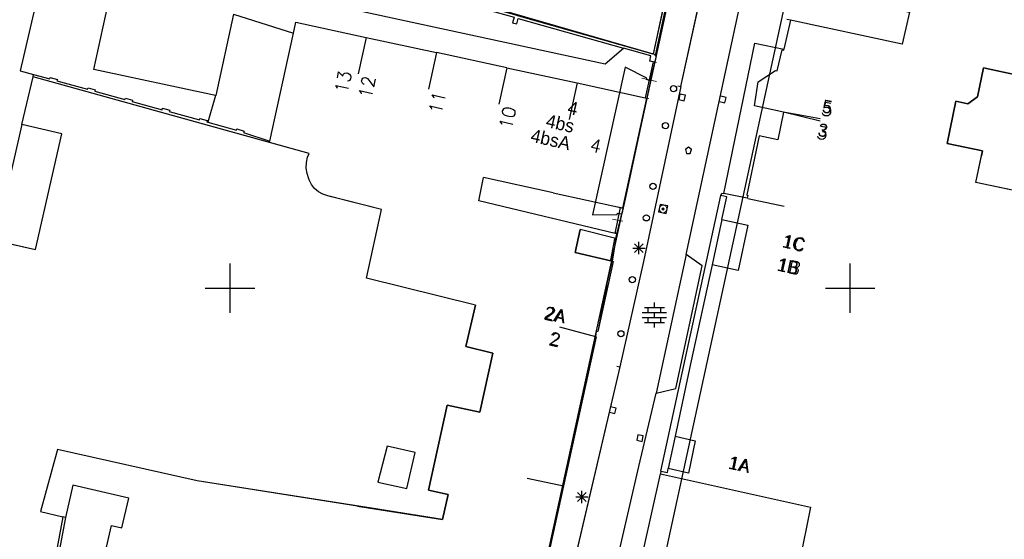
# Model space of a CAD drawing. Header units: millimetres. Extents: x 135944 to 142000, y 454200 to 456692.
# Tile 81 of 153: x 136783 to 136862, y 456230 to 456272. Entities that reach past the tile are written whole.
import ezdxf
from ezdxf.enums import TextEntityAlignment as Align

# ---------------------------------------------------------------- set-up
doc = ezdxf.new("R2010")
doc.units = ezdxf.units.MM
for name, color, linetype in [('TotaalGBKN2013_Bistad', 251, 'Continuous'), ('TotaalGBKN2013X$0$Contouren', 251, 'Continuous'), ('TotaalGBKN2013X$0$GBKN binnenstad 2009$0$OBJECTEN_', 251, 'Continuous'), ('TotaalGBKN2013X$0$GBKN binnenstad 2009$0$OBJECTEN__', 251, 'Continuous'), ('TotaalGBKN2013X$0$GBKN binnenstad 2009$0$OBJECTEN___', 251, 'Continuous'), ('TotaalGBKN2013X$0$GBKN binnenstad 2009$0$SEMANT_ SYMB_', 251, 'Continuous'), ('TotaalGBKN2013X$0$GBKN binnenstad 2009$0$VERH_OVERIG INBR', 251, 'Continuous'), ('TotaalGBKN2013X$0$Xref', 251, 'Continuous')]:
    doc.layers.add(name, color=color, linetype=linetype)
doc.styles.add('TotaalGBKN2013X$0$GBKN binnenstad 2009$0$Standard', font='txt')
doc.styles.add('TotaalGBKN2013X$0$GBKN binnenstad 2009$0$TXT', font='txt.shx')

# ---------------------------------------------------------------- blocks, each defined once
blk = doc.blocks.new('TotaalGBKN2013X$0$GBKN binnenstad 2009$0$CEL529')
at = {"layer": 'TotaalGBKN2013X$0$GBKN binnenstad 2009$0$VERH_OVERIG INBR', "linetype": 'Continuous', "lineweight": 0}
for p, q in [((0, -0.1), (0, 0.1)), ((0, 0), (1, 0)), ((0.5, -0.2), (0.5, 0.2)), ((1, -0.1), (1, 0.1))]:
    blk.add_line(p, q, dxfattribs=at)
blk = doc.blocks.new('TotaalGBKN2013X$0$GBKN binnenstad 2009$0$V')
at = {"layer": 'TotaalGBKN2013X$0$GBKN binnenstad 2009$0$OBJECTEN__', "linetype": 'Continuous', "lineweight": 0}
for radius in [0.31, 0.095, 0.035, 0.0224]:
    blk.add_circle((0, 0), radius, dxfattribs=at)
blk = doc.blocks.new('TotaalGBKN2013X$0$GBKN binnenstad 2009$0$X')
at = {"layer": 'TotaalGBKN2013X$0$GBKN binnenstad 2009$0$OBJECTEN__', "linetype": 'Continuous', "lineweight": 0}
blk.add_lwpolyline([(0.225, -0.25), (0.224, 0.2), (-0.225, 0.2), (-0.226, -0.25)], dxfattribs=at)
blk = doc.blocks.new('TotaalGBKN2013X$0$GBKN binnenstad 2009$0$DEC109')
at = {"layer": 'TotaalGBKN2013X$0$GBKN binnenstad 2009$0$SEMANT_ SYMB_', "linetype": 'Continuous', "lineweight": 0}
for p, q in [((0, 0.6), (0, 1)), ((-0.98, 0.2), (0.98, 0.2)), ((-0.8, 0.6), (0.8, 0.6)), ((-0.5, 0.2), (-0.5, 0.6)), ((0, -0.2), (0, 0.2)), ((0.5, 0.2), (0.5, 0.6)), ((-0.98, -0.2), (0.98, -0.2)), ((-0.8, -0.6), (0.8, -0.6)), ((-0.5, -0.6), (-0.5, -0.2)), ((0, -1), (0, -0.6)), ((0.5, -0.6), (0.5, -0.2))]:
    blk.add_line(p, q, dxfattribs=at)
blk = doc.blocks.new('TotaalGBKN2013X$0$GBKN binnenstad 2009$0$DEC100')
at = {"layer": 'TotaalGBKN2013X$0$GBKN binnenstad 2009$0$OBJECTEN_', "linetype": 'Continuous', "lineweight": 0}
for p, q in [((-0.5, 0), (0.5, 0)), ((-0.354, -0.354), (0.354, 0.354)), ((0.354, -0.354), (-0.354, 0.354)), ((0, -0.5), (0, 0.5))]:
    blk.add_line(p, q, dxfattribs=at)
blk = doc.blocks.new('TotaalGBKN2013X$0$GBKN binnenstad 2009$0$W')
at = {"layer": 'TotaalGBKN2013X$0$GBKN binnenstad 2009$0$OBJECTEN__', "linetype": 'Continuous', "lineweight": 0}
blk.add_lwpolyline([(-0.225, 0.225), (-0.225, -0.225), (0.225, -0.225), (0.225, 0.225), (-0.225, 0.225)], dxfattribs=at)
blk = doc.blocks.new('TotaalGBKN2013X$0$GBKN binnenstad 2009$0$Q')
at = {"layer": 'TotaalGBKN2013X$0$GBKN binnenstad 2009$0$OBJECTEN___', "linetype": 'Continuous', "lineweight": 0}
blk.add_circle((0, 0), 0.25, dxfattribs=at)
blk = doc.blocks.new('TotaalGBKN2013X$0$GBKN binnenstad 2009$0$K')
at = {"layer": 'TotaalGBKN2013X$0$GBKN binnenstad 2009$0$OBJECTEN__', "linetype": 'Continuous', "lineweight": 0}
blk.add_lwpolyline([(-0.146, -0.25), (0.147, -0.25), (0.25, 0.069), (0, 0.25), (-0.25, 0.068), (-0.146, -0.25)], dxfattribs=at)
blk = doc.blocks.new('TotaalGBKN2013X$0$GBKN binnenstad 2009')
at = {"layer": 'TotaalGBKN2013_Bistad'}
for p, q in [((136836349, 456266274), (136841627, 456290319)), ((136835177, 456273815), (136834127, 456268909)), ((136835372, 456273773), (136834297, 456268860)), ((136819335, 456273164), (136834127, 456268909)), ((136836789, 456252720), (136841046, 456272538)), ((136800283, 456272108), (136805107, 456270555)), ((136845185, 456271628), (136844906, 456271682)), ((136845185, 456271628), (136844906, 456271682)), ((136854772, 456272259), (136854182, 456269671)), ((136845185, 456271628), (136844656, 456269270)), ((136845185, 456271628), (136844656, 456269270)), ((136854182, 456269671), (136845185, 456271628)), ((136854182, 456269671), (136845185, 456271628)), ((136803211, 456261865), (136805107, 456270555)), ((136810973, 456270231), (136810334, 456267300)), ((136810973, 456270231), (136816641, 456269004)), ((136839806, 456257642), (136842326, 456269761)), ((136842326, 456269761), (136844656, 456269270)), ((136816641, 456269003), (136816000, 456266063)), ((136822310, 456267776), (136816641, 456269004)), ((136833910, 456266725), (136834373, 456268741)), ((136834127, 456268909), (136834297, 456268860)), ((136834275, 456268764), (136834297, 456268860)), ((136834373, 456268741), (136834275, 456268764)), ((136844122, 456267524), (136844507, 456269213)), ((136844507, 456269213), (136844641, 456269201)), ((136844641, 456269201), (136844656, 456269270)), ((136822310, 456267776), (136821667, 456264827)), ((136822310, 456267776), (136827979, 456266549)), ((136831851, 456267816), (136829231, 456255924)), ((136833607, 456266948), (136831851, 456267816)), ((136834105, 456268261), (136833481, 456265358)), ((136860261, 456265436), (136860760, 456267764)), ((136860760, 456267764), (136874153, 456264880)), ((136783200, 456263212), (136784116, 456267040)), ((136783200, 456263212), (136784116, 456267040)), ((136784116, 456267040), (136784163, 456267236)), ((136803187, 456261753), (136784116, 456267040)), ((136806373, 456260870), (136784116, 456267040)), ((136833591, 456266843), (136833607, 456266948)), ((136842585, 456266635), (136843989, 456267560)), ((136843989, 456267560), (136844122, 456267524)), ((136827979, 456266549), (136827334, 456263591)), ((136827979, 456266549), (136833481, 456265358)), ((136833910, 456266725), (136831974, 456257701)), ((136836349, 456266274), (136833337, 456252144)), ((136833910, 456266725), (136833591, 456266843)), ((136836105, 456266327), (136836349, 456266274)), ((136842292, 456264716), (136842585, 456266635)), ((136798824, 456265536), (136798222, 456263380)), ((136836271, 456265650), (136836174, 456265211)), ((136836272, 456265650), (136836175, 456265211)), ((136836710, 456265553), (136836271, 456265650)), ((136836711, 456265553), (136836272, 456265650)), ((136836613, 456265114), (136836710, 456265553)), ((136836614, 456265114), (136836711, 456265553)), ((136840003, 456265390), (136839563, 456265487)), ((136839906, 456264950), (136840003, 456265390)), ((136859488, 456264874), (136860261, 456265436)), ((136836174, 456265211), (136836613, 456265114)), ((136836175, 456265211), (136836614, 456265114)), ((136839466, 456265047), (136839906, 456264950)), ((136844634, 456264190), (136842292, 456264716)), ((136857815, 456261675), (136858521, 456265078)), ((136858521, 456265078), (136859488, 456264874)), ((136844634, 456264190), (136844174, 456261957)), ((136844635, 456264230), (136847574, 456263493)), ((136844635, 456264230), (136847587, 456263694)), ((136783200, 456263212), (136781073, 456253846)), ((136786431, 456262437), (136783200, 456263212)), ((136784311, 456253110), (136786431, 456262437)), ((136842655, 456262278), (136841673, 456257529)), ((136844174, 456261957), (136842655, 456262278)), ((136803187, 456261753), (136803211, 456261865)), ((136836960, 456261373), (136836710, 456261191)), ((136837210, 456261191), (136836960, 456261373)), ((136860671, 456261077), (136857815, 456261675)), ((136806159, 456260130), (136806254, 456260563)), ((136806254, 456260563), (136806373, 456260870)), ((136836710, 456261191), (136836814, 456260873)), ((136836814, 456260873), (136837107, 456260873)), ((136837107, 456260873), (136837210, 456261191)), ((136860142, 456258515), (136860671, 456261077)), ((136806144, 456259686), (136806159, 456260130)), ((136806208, 456259247), (136806144, 456259686)), ((136806350, 456258827), (136806208, 456259247)), ((136806382, 456258738), (136806350, 456258827)), ((136806568, 456258372), (136806382, 456258738)), ((136806820, 456258050), (136806568, 456258372)), ((136826046, 456257689), (136820440, 456258916)), ((136867041, 456257059), (136860142, 456258515)), ((136807130, 456257782), (136806820, 456258050)), ((136807486, 456257580), (136807130, 456257782)), ((136807875, 456257451), (136807486, 456257580)), ((136812215, 456256331), (136807875, 456257451)), ((136826046, 456257689), (136831469, 456256503)), ((136831974, 456257701), (136831580, 456256000)), ((136834722, 456235250), (136839570, 456257481)), ((136834722, 456235250), (136839570, 456257481)), ((136839570, 456257481), (136839649, 456257673)), ((136840052, 456257355), (136839570, 456257481)), ((136839649, 456257673), (136839806, 456257642)), ((136841696, 456257263), (136839806, 456257642)), ((136841696, 456257263), (136839806, 456257642)), ((136841673, 456257529), (136841738, 456257483)), ((136841738, 456257483), (136841696, 456257263)), ((136812215, 456256331), (136808169, 456257375)), ((136834681, 456256758), (136834551, 456256152)), ((136835287, 456256628), (136834681, 456256758)), ((136835157, 456256022), (136835287, 456256628)), ((136839660, 456255548), (136840052, 456257355)), ((136841736, 456257223), (136844676, 456256622)), ((136841736, 456257223), (136844676, 456256622)), ((136811010, 456250814), (136812215, 456256331)), ((136829231, 456255924), (136831201, 456255930)), ((136831047, 456254410), (136831469, 456256503)), ((136831119, 456254015), (136831580, 456256000)), ((136831201, 456255930), (136831227, 456256055)), ((136831227, 456256055), (136831580, 456256000)), ((136831469, 456256503), (136831645, 456256464)), ((136834551, 456256152), (136835157, 456256022)), ((136839660, 456255548), (136838865, 456251889)), ((136839660, 456255548), (136838865, 456251889)), ((136839660, 456255548), (136841759, 456255088)), ((136841759, 456255088), (136840970, 456251428)), ((136828232, 456254734), (136827832, 456252888)), ((136831119, 456254015), (136828232, 456254734)), ((136831119, 456254015), (136828232, 456254734)), ((136831220, 456254369), (136831047, 456254410)), ((136781073, 456253846), (136784311, 456253110)), ((136831119, 456254015), (136830813, 456252183)), ((136831119, 456254015), (136831125, 456254043)), ((136832611, 456252878), (136833319, 456253586)), ((136833319, 456252878), (136832611, 456253586)), ((136832965, 456252732), (136832965, 456253732)), ((136827832, 456252888), (136830813, 456252183)), ((136832465, 456253232), (136833465, 456253232)), ((136836789, 456252720), (136834363, 456241526)), ((136838078, 456251806), (136836789, 456252720)), ((136800000, 456250000), (136800000, 456252000)), ((136800000, 456250000), (136800000, 456252000)), ((136830904, 456252147), (136829653, 456246491)), ((136830384, 456250272), (136830801, 456252186)), ((136830813, 456252183), (136830904, 456252147)), ((136833337, 456252144), (136831430, 456243652)), ((136838865, 456251889), (136837131, 456243898)), ((136840970, 456251428), (136838865, 456251889)), ((136850000, 456250000), (136850000, 456252000)), ((136850000, 456250000), (136850000, 456252000)), ((136835950, 456241916), (136838078, 456251806)), ((136819792, 456248635), (136811010, 456250814)), ((136798000, 456250000), (136800000, 456250000)), ((136798000, 456250000), (136800000, 456250000)), ((136800000, 456250000), (136802000, 456250000)), ((136800000, 456248000), (136800000, 456250000)), ((136800000, 456250000), (136802000, 456250000)), ((136800000, 456248000), (136800000, 456250000)), ((136848000, 456250000), (136850000, 456250000)), ((136848000, 456250000), (136850000, 456250000)), ((136850000, 456250000), (136852000, 456250000)), ((136850000, 456248000), (136850000, 456250000)), ((136850000, 456250000), (136852000, 456250000)), ((136850000, 456248000), (136850000, 456250000)), ((136834222, 456248437), (136834222, 456248837)), ((136819019, 456245280), (136819792, 456248635)), ((136833242, 456248037), (136835202, 456248037)), ((136833422, 456248437), (136835022, 456248437)), ((136833722, 456248037), (136833722, 456248437)), ((136834222, 456247637), (136834222, 456248037)), ((136834722, 456248037), (136834722, 456248437)), ((136833242, 456247637), (136835202, 456247637)), ((136833422, 456247237), (136835022, 456247237)), ((136833722, 456247237), (136833722, 456247637)), ((136834222, 456246837), (136834222, 456247237)), ((136834722, 456247237), (136834722, 456247637)), ((136829495, 456246077), (136826595, 456246842)), ((136829495, 456246077), (136826595, 456246842)), ((136829533, 456246507), (136829460, 456246072)), ((136829653, 456246491), (136829533, 456246507)), ((136829510, 456246077), (136825602, 456228155)), ((136829502, 456246042), (136825602, 456228155)), ((136829460, 456246072), (136829510, 456246077)), ((136821197, 456244767), (136819019, 456245280)), ((136820141, 456240002), (136821197, 456244767)), ((136837131, 456243898), (136835886, 456238049)), ((136831430, 456243652), (136824349, 456213501)), ((136831186, 456243705), (136831430, 456243652)), ((136832973, 456235605), (136834363, 456241526)), ((136832973, 456235605), (136834363, 456241526)), ((136834363, 456241526), (136835950, 456241916)), ((136815991, 456233717), (136817508, 456240568)), ((136817508, 456240568), (136820141, 456240002)), ((136830590, 456239987), (136831030, 456239890)), ((136831127, 456240330), (136830687, 456240427)), ((136831030, 456239890), (136831127, 456240330)), ((136832883, 456238177), (136832787, 456237737)), ((136832787, 456237737), (136833227, 456237641)), ((136833323, 456238081), (136832883, 456238177)), ((136833227, 456237641), (136833323, 456238081)), ((136835886, 456238049), (136835331, 456235441)), ((136835886, 456238049), (136835331, 456235441)), ((136835886, 456238049), (136837508, 456237694)), ((136837508, 456237694), (136836953, 456235086)), ((136786077, 456236997), (136784725, 456231990)), ((136797357, 456234465), (136786077, 456236997)), ((136812669, 456237253), (136811920, 456234356)), ((136814915, 456236742), (136812669, 456237253)), ((136814249, 456233826), (136814915, 456236742)), ((136831419, 456228984), (136832973, 456235605)), ((136831419, 456228984), (136832973, 456235605)), ((136834722, 456235250), (136834701, 456235025)), ((136834722, 456235250), (136834701, 456235025)), ((136834722, 456235250), (136835267, 456235141)), ((136835267, 456235141), (136835331, 456235441)), ((136836953, 456235086), (136835331, 456235441)), ((136810267, 456232425), (136797357, 456234465)), ((136826884, 456234019), (136823949, 456234638)), ((136833355, 456228996), (136834701, 456235025)), ((136833355, 456228996), (136834701, 456235025)), ((136834701, 456235025), (136846809, 456232322)), ((136834701, 456235025), (136846809, 456232322)), ((136787324, 456234097), (136786725, 456231500)), ((136791837, 456233069), (136787324, 456234097)), ((136811920, 456234356), (136814249, 456233826)), ((136817575, 456233368), (136815991, 456233717)), ((136828370, 456232657), (136828370, 456233657)), ((136791280, 456230674), (136791837, 456233069)), ((136817134, 456231340), (136817575, 456233368)), ((136827870, 456233157), (136828870, 456233157)), ((136828016, 456232803), (136828724, 456233511)), ((136828724, 456232803), (136828016, 456233511)), ((136784725, 456231990), (136786531, 456231548)), ((136810267, 456232425), (136817134, 456231340)), ((136846809, 456232322), (136845647, 456226706)), ((136846809, 456232322), (136845647, 456226706)), ((136786531, 456231548), (136784387, 456220041)), ((136786531, 456231548), (136784387, 456220041)), ((136786725, 456231500), (136784585, 456220014)), ((136786725, 456231500), (136784585, 456220014)), ((136786725, 456231500), (136786531, 456231548)), ((136786725, 456231500), (136786531, 456231548)), ((136788942, 456224328), (136790440, 456230849)), ((136790440, 456230849), (136791280, 456230674))]:
    blk.add_line(p, q, dxfattribs=at)
for points in [[(136836349, 456266274), (136841627, 456290319), (136844300, 456302649), (136846967, 456314468), (136852357, 456339354), (136853565, 456345534)], [(136835177, 456273815), (136834121, 456268879), (136823287, 456271933), (136822955, 456272048), (136815165, 456274240), (136806816, 456276572), (136807567, 456279515), (136807805, 456280495), (136812714, 456299718)], [(136836789, 456252720), (136841046, 456272538), (136841717, 456275765), (136847028, 456300057)], [(136784988, 456275757), (136783073, 456267535), (136784163, 456267236)], [(136806115, 456273845), (136806649, 456275949), (136806862, 456275895), (136806970, 456276321), (136814773, 456274141), (136814655, 456273717), (136814992, 456273623), (136815111, 456274047), (136822901, 456271855), (136822774, 456271403), (136823111, 456271308), (136823233, 456271741), (136831731, 456269346)], [(136798824, 456265536), (136789028, 456267639), (136790525, 456274559)], [(136845406, 456274328), (136854772, 456272259), (136854182, 456269671)], [(136806115, 456273845), (136806970, 456273119), (136830238, 456268107), (136831731, 456269346)], [(136835364, 456273775), (136834272, 456268753), (136834370, 456268732), (136834257, 456268224), (136834105, 456268261)], [(136800283, 456272108), (136798844, 456265532), (136798824, 456265536)], [(136805107, 456270555), (136805304, 456271458), (136810973, 456270231)], [(136834105, 456268261), (136833855, 456268322), (136833930, 456268726), (136831731, 456269346)], [(136839806, 456257642), (136842326, 456269761), (136844656, 456269270)], [(136844634, 456264190), (136842292, 456264716), (136842585, 456266635), (136843989, 456267560), (136844122, 456267524), (136844507, 456269213), (136844641, 456269201), (136844656, 456269270)], [(136874211, 456265228), (136874153, 456264880), (136860760, 456267764), (136860261, 456265436), (136859488, 456264874), (136858521, 456265078), (136857815, 456261675), (136860671, 456261077), (136860586, 456260666)], [(136784163, 456267236), (136785465, 456266879), (136785502, 456266993), (136786081, 456266834), (136786044, 456266720), (136788513, 456266043), (136788550, 456266157), (136789129, 456265998), (136789092, 456265884), (136791522, 456265218), (136791559, 456265332), (136792138, 456265173), (136792101, 456265059), (136794522, 456264395), (136794559, 456264509), (136795138, 456264350), (136795101, 456264236), (136797541, 456263567), (136797577, 456263678), (136798156, 456263519), (136798142, 456263402), (136798222, 456263380)], [(136836349, 456266274), (136833337, 456252144), (136831430, 456243652)], [(136833481, 456265358), (136833586, 456265335), (136831645, 456256464)], [(136844634, 456264190), (136844174, 456261957), (136842655, 456262278), (136841673, 456257529), (136841738, 456257483), (136841696, 456257263)], [(136781073, 456253846), (136784311, 456253110), (136786431, 456262437), (136783200, 456263212)], [(136798222, 456263380), (136800523, 456262737), (136800558, 456262844), (136801134, 456262659), (136801097, 456262545), (136803211, 456261865)], [(136808169, 456257375), (136807875, 456257451), (136807486, 456257580), (136807130, 456257782), (136806820, 456258050), (136806568, 456258372), (136806382, 456258738), (136806350, 456258827), (136806208, 456259247), (136806144, 456259686), (136806159, 456260130), (136806254, 456260563), (136806373, 456260870), (136803187, 456261753)], [(136866029, 456252036), (136867041, 456257059), (136860142, 456258515), (136860586, 456260666)], [(136831047, 456254410), (136820064, 456257033), (136820440, 456258916)], [(136839570, 456257481), (136839649, 456257673), (136839806, 456257642)], [(136839660, 456255548), (136840052, 456257355), (136839570, 456257481)], [(136819792, 456248635), (136811010, 456250814), (136812215, 456256331)], [(136839660, 456255548), (136841759, 456255088), (136840970, 456251428), (136838865, 456251889)], [(136830801, 456252186), (136827832, 456252888), (136828232, 456254734)], [(136830801, 456252186), (136830811, 456252233), (136830692, 456252257), (136831013, 456253979), (136831126, 456253948), (136831220, 456254369)], [(136834363, 456241526), (136835950, 456241916), (136838078, 456251806), (136836789, 456252720)], [(136838865, 456251889), (136837131, 456243898), (136835886, 456238049)], [(136830384, 456250272), (136829653, 456246491), (136829533, 456246507), (136829460, 456246072), (136829510, 456246077), (136829502, 456246042)], [(136819792, 456248635), (136819019, 456245280), (136821197, 456244767), (136820141, 456240002), (136817508, 456240568), (136815991, 456233717), (136817575, 456233368), (136817134, 456231340), (136811393, 456232247)], [(136831430, 456243652), (136824349, 456213501)], [(136835886, 456238049), (136837508, 456237694), (136836953, 456235086), (136835331, 456235441)], [(136811393, 456232247), (136797357, 456234465), (136786077, 456236997), (136784725, 456231990), (136786531, 456231548)], [(136811920, 456234356), (136814249, 456233826), (136814915, 456236742), (136812669, 456237253), (136811920, 456234356)], [(136834722, 456235250), (136835267, 456235141), (136835331, 456235441)], [(136789567, 456218965), (136788686, 456220518), (136789441, 456224236), (136788942, 456224328), (136790440, 456230849), (136791280, 456230674), (136791837, 456233069), (136787324, 456234097), (136786725, 456231500)]]:
    blk.add_lwpolyline(points, dxfattribs=at)
for centre in [(136835758, 456266093), (136835108, 456263101), (136834100, 456258216), (136833562, 456255669), (136832434, 456250688), (136831514, 456246318)]:
    blk.add_circle(centre, 250, dxfattribs=at)
at = {"layer": 'TotaalGBKN2013_Bistad', "zscale": 1000}
for name, p, xscale, yscale, rotation in [('TotaalGBKN2013X$0$GBKN binnenstad 2009$0$CEL529', (136834104, 456268254), 2964.988145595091, 2964.988145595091, 257.8480383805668), ('TotaalGBKN2013X$0$GBKN binnenstad 2009$0$Q', (136835758, 456266093), 999.9989492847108, 999.9989492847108, 76.79310522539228), ('TotaalGBKN2013X$0$GBKN binnenstad 2009$0$W', (136836441, 456265382), 999.9989212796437, 999.9989212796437, 257.543974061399), ('TotaalGBKN2013X$0$GBKN binnenstad 2009$0$W', (136836442, 456265382), 999.9989212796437, 999.9989212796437, 257.543974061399), ('TotaalGBKN2013X$0$GBKN binnenstad 2009$0$X', (136839758, 456265213), 999.9989212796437, 999.9989212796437, 257.543974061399), ('TotaalGBKN2013X$0$GBKN binnenstad 2009$0$Q', (136835108, 456263101), 999.9989492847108, 999.9989492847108, 76.79310522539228), ('TotaalGBKN2013X$0$GBKN binnenstad 2009$0$Q', (136834100, 456258216), 999.9989492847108, 999.9989492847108, 76.79310522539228), ('TotaalGBKN2013X$0$GBKN binnenstad 2009$0$CEL529', (136831054, 456254445), 2105.410589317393, 2105.410589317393, 78.57651639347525), ('TotaalGBKN2013X$0$GBKN binnenstad 2009$0$V', (136834918, 456256390), 999.9985775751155, 999.9985775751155, 77.91694537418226), ('TotaalGBKN2013X$0$GBKN binnenstad 2009$0$Q', (136833562, 456255669), 999.9989492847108, 999.9989492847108, 76.79310522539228), ('TotaalGBKN2013X$0$GBKN binnenstad 2009$0$Q', (136832434, 456250688), 999.9989492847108, 999.9989492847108, 76.79310522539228), ('TotaalGBKN2013X$0$GBKN binnenstad 2009$0$Q', (136831514, 456246318), 999.9989492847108, 999.9989492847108, 76.79310522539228), ('TotaalGBKN2013X$0$GBKN binnenstad 2009$0$X', (136830882, 456240153), 999.9989212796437, 999.9989212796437, 257.543974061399), ('TotaalGBKN2013X$0$GBKN binnenstad 2009$0$W', (136833054, 456237909), 1000.001389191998, 1000.001389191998, 77.65764656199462)]:
    blk.add_blockref(name, p, dxfattribs=dict(at, xscale=xscale, yscale=yscale, rotation=rotation))
at = {"layer": 'TotaalGBKN2013_Bistad', "xscale": 1000, "yscale": 1000, "zscale": 1000}
for name, p in [('TotaalGBKN2013X$0$GBKN binnenstad 2009$0$K', (136836960, 456261123)), ('TotaalGBKN2013X$0$GBKN binnenstad 2009$0$DEC100', (136832965, 456253232)), ('TotaalGBKN2013X$0$GBKN binnenstad 2009$0$DEC109', (136834222, 456247837)), ('TotaalGBKN2013X$0$GBKN binnenstad 2009$0$DEC100', (136828370, 456233157))]:
    blk.add_blockref(name, p, dxfattribs=at)
at = {"layer": 'TotaalGBKN2013_Bistad'}
for s, rotation, style, p in [('13', 77.7844, 'TotaalGBKN2013X$0$GBKN binnenstad 2009$0$TXT', (136809310.4, 456267524.2)), ('12', 77.7844, 'TotaalGBKN2013X$0$GBKN binnenstad 2009$0$TXT', (136811240.5, 456267103.1)), ('11', 77.7844, 'TotaalGBKN2013X$0$GBKN binnenstad 2009$0$TXT', (136816904.9, 456265866)), ('10', 77.7844, 'TotaalGBKN2013X$0$GBKN binnenstad 2009$0$TXT', (136822572.1, 456264628.6)), ('4', 347.3297, 'TotaalGBKN2013X$0$GBKN binnenstad 2009$0$Standard', (136828033.8, 456264429.6)), ('4bs', 347.3297, 'TotaalGBKN2013X$0$GBKN binnenstad 2009$0$Standard', (136827728.1, 456263032.2)), ('4bsA', 347.3297, 'TotaalGBKN2013X$0$GBKN binnenstad 2009$0$Standard', (136827422, 456261637.1)), ('4', 347.5983, 'TotaalGBKN2013X$0$GBKN binnenstad 2009$0$TXT', (136829928, 456261384.9)), ('2A', 347.5876, 'TotaalGBKN2013X$0$GBKN binnenstad 2009$0$TXT', (136827048.1, 456247669.9)), ('2A', 347.5876, 'TotaalGBKN2013X$0$GBKN binnenstad 2009$0$Standard', (136827048.1, 456247669.9)), ('2', 347.5983, 'TotaalGBKN2013X$0$GBKN binnenstad 2009$0$TXT', (136826620.3, 456245786.6)), ('2', 347.5983, 'TotaalGBKN2013X$0$GBKN binnenstad 2009$0$Standard', (136826620.3, 456245786.6))]:
    blk.add_text(s, height=1054, rotation=rotation, dxfattribs=dict(at, style=style)).set_placement(p, align=Align.MIDDLE_RIGHT)
for s, rotation, style, p in [('5', 349.7, 'TotaalGBKN2013X$0$GBKN binnenstad 2009$0$TXT', (136847692.2, 456264493.5)), ('5', 349.7, 'TotaalGBKN2013X$0$GBKN binnenstad 2009$0$Standard', (136847767.2, 456264706.5)), ('3', 349.7, 'TotaalGBKN2013X$0$GBKN binnenstad 2009$0$TXT', (136847306.2, 456262596.5)), ('3', 349.7, 'TotaalGBKN2013X$0$GBKN binnenstad 2009$0$Standard', (136847420.2, 456262808.5)), ('1C', 347.9465, 'TotaalGBKN2013X$0$GBKN binnenstad 2009$0$TXT', (136844578.1, 456253827.4)), ('1C', 347.9465, 'TotaalGBKN2013X$0$GBKN binnenstad 2009$0$Standard', (136844578.1, 456253827.4)), ('1B', 347.9358, 'TotaalGBKN2013X$0$GBKN binnenstad 2009$0$TXT', (136844152.1, 456251942.4)), ('1B', 347.9358, 'TotaalGBKN2013X$0$GBKN binnenstad 2009$0$Standard', (136844152.1, 456251942.4)), ('1A', 347.9465, 'TotaalGBKN2013X$0$GBKN binnenstad 2009$0$TXT', (136840225.1, 456235966.4)), ('1A', 347.9465, 'TotaalGBKN2013X$0$GBKN binnenstad 2009$0$Standard', (136840225.1, 456235966.4))]:
    blk.add_text(s, height=1054, rotation=rotation, dxfattribs=dict(at, style=style)).set_placement(p, align=Align.MIDDLE_LEFT)

msp = doc.modelspace()

# ---------------------------------------------------------------- linework, layer by layer
at = {"layer": 'TotaalGBKN2013X$0$Contouren'}
for p, q in [((136860.902, 456347.262), (136831.722, 456213.082)), ((136851.416, 456347), (136822.438, 456214.1))]:
    msp.add_line(p, q, dxfattribs=at)

# ---------------------------------------------------------------- block references
at = {"layer": 'TotaalGBKN2013X$0$Xref', "xscale": 0.0009999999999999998, "yscale": 0.0009999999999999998, "zscale": 0.0009999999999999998}
msp.add_blockref('TotaalGBKN2013X$0$GBKN binnenstad 2009', (0, 0), dxfattribs=at)

doc.saveas('drawing.dxf')
